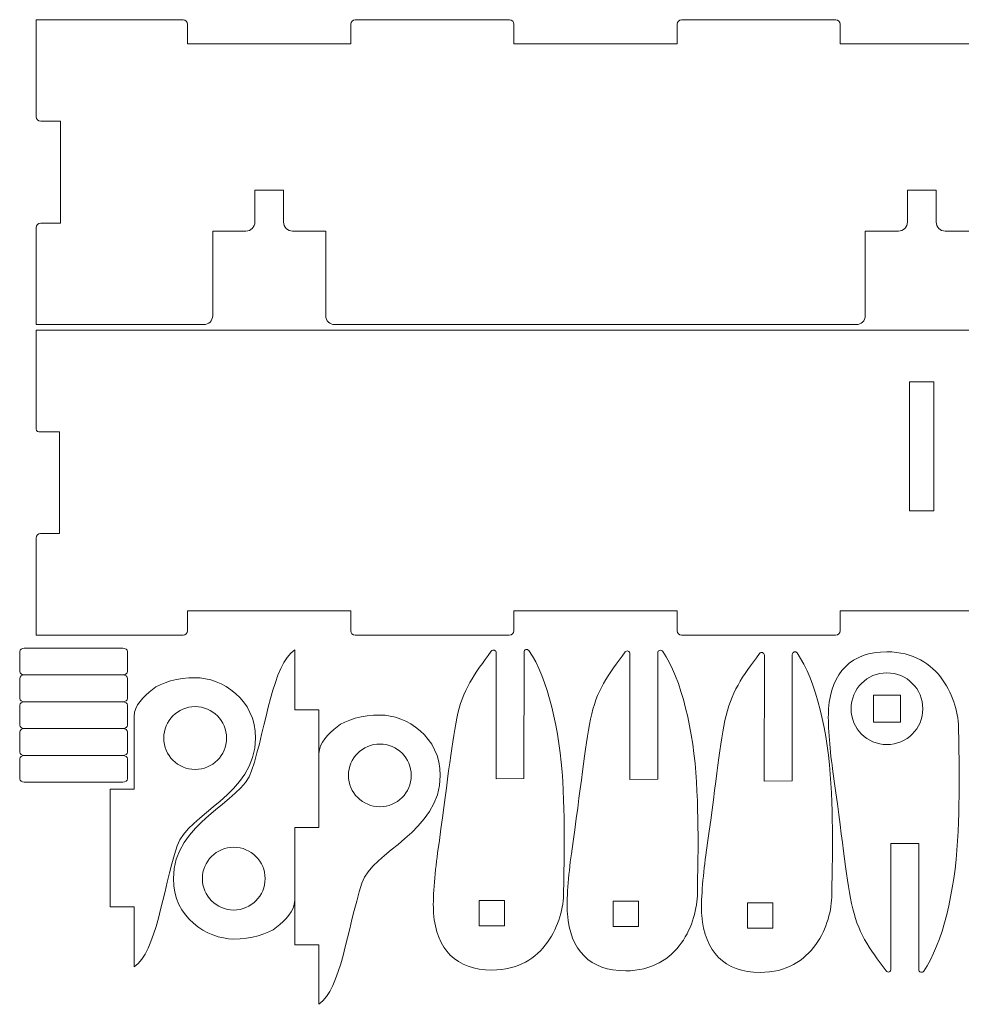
# Model space of a CAD drawing. Header units: millimetres. Extents: x -217 to 217, y -207 to 231.
# Tile 1 of 9: x -217 to -102, y -190 to -71. Entities that reach past the tile are written whole.
import ezdxf

# ---------------------------------------------------------------- set-up
doc = ezdxf.new("R2010")
doc.units = ezdxf.units.MM
doc.header["$MEASUREMENT"] = 0
doc.layers.add('Layer 1', color=7, linetype='Continuous')

msp = doc.modelspace()

# ---------------------------------------------------------------- linework, layer by layer
at = {"layer": 'Layer 1', "color": 250, "lineweight": 9}
for points, knots in [([(-196.6926, -70.6068), (-196.6926, -70.6068), (-214.503, -70.6068), (-214.503, -70.6068), (-214.503, -70.6068), (-214.503, -82.3825), (-214.503, -82.3825)], [0, 0, 0, 0, 0.5, 0.5, 0.5, 1, 1, 1, 1]), ([(-176.3815, -71.1505), (-176.3815, -71.1505), (-176.3815, -73.5426), (-176.3815, -73.5426), (-176.3815, -73.5426), (-196.149, -73.5426), (-196.149, -73.5426), (-196.149, -73.5426), (-196.149, -71.1505), (-196.149, -71.1505)], [0, 0, 0, 0, 0.33333333, 0.33333333, 0.33333333, 0.66666667, 0.66666667, 0.66666667, 1, 1, 1, 1]), ([(-136.8356, -71.1505), (-136.8356, -71.1505), (-136.8356, -73.5426), (-136.8356, -73.5426), (-136.8356, -73.5426), (-156.6031, -73.5426), (-156.6031, -73.5426), (-156.6031, -73.5426), (-156.6031, -71.1505), (-156.6031, -71.1505)], [0, 0, 0, 0, 0.33333333, 0.33333333, 0.33333333, 0.66666667, 0.66666667, 0.66666667, 1, 1, 1, 1]), ([(-97.3006, -71.1505), (-97.3006, -71.1505), (-97.3006, -73.5426), (-97.3006, -73.5426), (-97.3006, -73.5426), (-117.0681, -73.5426), (-117.0681, -73.5426), (-117.0681, -73.5426), (-117.0681, -71.1505), (-117.0681, -71.1505)], [0, 0, 0, 0, 0.33333333, 0.33333333, 0.33333333, 0.66666667, 0.66666667, 0.66666667, 1, 1, 1, 1]), ([(-213.9593, -82.9262), (-213.9593, -82.9262), (-211.5672, -82.9262), (-211.5672, -82.9262), (-211.5672, -82.9262), (-211.5672, -95.2564), (-211.5672, -95.2564), (-211.5672, -95.2564), (-213.9593, -95.2564), (-213.9593, -95.2564)], [0, 0, 0, 0, 0.33333333, 0.33333333, 0.33333333, 0.66666667, 0.66666667, 0.66666667, 1, 1, 1, 1]), ([(-188.0049, -95.1466), (-188.0049, -95.1466), (-188.0049, -91.2658), (-188.0049, -91.2658), (-188.0049, -91.2658), (-184.5255, -91.2658), (-184.5255, -91.2658), (-184.5255, -91.2658), (-184.5255, -95.1466), (-184.5255, -95.1466)], [0, 0, 0, 0, 0.33333333, 0.33333333, 0.33333333, 0.66666667, 0.66666667, 0.66666667, 1, 1, 1, 1]), ([(-108.924, -95.1466), (-108.924, -95.1466), (-108.924, -91.2658), (-108.924, -91.2658), (-108.924, -91.2658), (-105.4446, -91.2658), (-105.4446, -91.2658), (-105.4446, -91.2658), (-105.4446, -95.1466), (-105.4446, -95.1466)], [0, 0, 0, 0, 0.33333333, 0.33333333, 0.33333333, 0.66666667, 0.66666667, 0.66666667, 1, 1, 1, 1]), ([(-214.503, -95.8001), (-214.503, -95.8001), (-214.503, -107.5757), (-214.503, -107.5757), (-214.503, -107.5757), (-194.2027, -107.5757), (-194.2027, -107.5757)], [0, 0, 0, 0, 0.5, 0.5, 0.5, 1, 1, 1, 1]), ([(-193.1153, -106.4884), (-193.1153, -106.4884), (-193.1153, -96.2339), (-193.1153, -96.2339), (-193.1153, -96.2339), (-189.0922, -96.2339), (-189.0922, -96.2339)], [0, 0, 0, 0, 0.5, 0.5, 0.5, 1, 1, 1, 1]), ([(-183.4382, -96.2339), (-183.4382, -96.2339), (-179.4151, -96.2339), (-179.4151, -96.2339), (-179.4151, -96.2339), (-179.4151, -106.4884), (-179.4151, -106.4884)], [0, 0, 0, 0, 0.5, 0.5, 0.5, 1, 1, 1, 1]), ([(-114.0344, -106.4884), (-114.0344, -106.4884), (-114.0344, -96.2339), (-114.0344, -96.2339), (-114.0344, -96.2339), (-110.0113, -96.2339), (-110.0113, -96.2339)], [0, 0, 0, 0, 0.5, 0.5, 0.5, 1, 1, 1, 1]), ([(-104.3573, -96.2339), (-104.3573, -96.2339), (-100.3342, -96.2339), (-100.3342, -96.2339), (-100.3342, -96.2339), (-100.3342, -106.4884), (-100.3342, -106.4884)], [0, 0, 0, 0, 0.5, 0.5, 0.5, 1, 1, 1, 1]), ([(-105.7282, -130.1632), (-105.7282, -130.1632), (-108.6639, -130.1632), (-108.6639, -130.1632), (-108.6639, -130.1632), (-108.6639, -114.5058), (-108.6639, -114.5058), (-108.6639, -114.5058), (-105.7282, -114.5058), (-105.7282, -114.5058), (-105.7282, -114.5058), (-105.7282, -130.1632), (-105.7282, -130.1632)], [0, 0, 0, 0, 0.25, 0.25, 0.25, 0.5, 0.5, 0.5, 0.75, 0.75, 0.75, 1, 1, 1, 1]), ([(-213.971, -120.5653), (-213.971, -120.5653), (-211.6877, -120.5653), (-211.6877, -120.5653), (-211.6877, -120.5653), (-211.6877, -132.8956), (-211.6877, -132.8956), (-211.6877, -132.8956), (-213.971, -132.8956), (-213.971, -132.8956)], [0, 0, 0, 0, 0.33333333, 0.33333333, 0.33333333, 0.66666667, 0.66666667, 0.66666667, 1, 1, 1, 1]), ([(-214.5147, -133.4392), (-214.5147, -133.4392), (-214.5147, -145.2149), (-214.5147, -145.2149), (-214.5147, -145.2149), (-196.7044, -145.2172), (-196.7044, -145.2172)], [0, 0, 0, 0, 0.5, 0.5, 0.5, 1, 1, 1, 1]), ([(-196.1607, -144.6735), (-196.1607, -144.6735), (-196.1607, -142.2814), (-196.1607, -142.2814), (-196.1607, -142.2814), (-176.3932, -142.2814), (-176.3932, -142.2814), (-176.3932, -142.2814), (-176.3932, -144.6735), (-176.3932, -144.6735)], [0, 0, 0, 0, 0.33333333, 0.33333333, 0.33333333, 0.66666667, 0.66666667, 0.66666667, 1, 1, 1, 1]), ([(-156.6257, -144.6735), (-156.6257, -144.6735), (-156.6257, -142.2814), (-156.6257, -142.2814), (-156.6257, -142.2814), (-136.8473, -142.2814), (-136.8473, -142.2814), (-136.8473, -142.2814), (-136.8473, -144.6735), (-136.8473, -144.6735)], [0, 0, 0, 0, 0.33333333, 0.33333333, 0.33333333, 0.66666667, 0.66666667, 0.66666667, 1, 1, 1, 1]), ([(-117.0798, -144.6735), (-117.0798, -144.6735), (-117.0798, -142.2814), (-117.0798, -142.2814), (-117.0798, -142.2814), (-97.3123, -142.2814), (-97.3123, -142.2814), (-97.3123, -142.2814), (-97.3123, -144.6735), (-97.3123, -144.6735)], [0, 0, 0, 0, 0.33333333, 0.33333333, 0.33333333, 0.66666667, 0.66666667, 0.66666667, 1, 1, 1, 1]), ([(-183.1759, -146.9817), (-185.8505, -148.8479), (-186.5612, -155.9884), (-188.3913, -161.6836), (-189.6142, -165.4891), (-197.8822, -167.9279), (-197.8822, -174.7316), (-197.8822, -179.4063), (-193.8282, -182.0501), (-190.5636, -182.0501), (-188.5213, -182.0501), (-186.3954, -181.4563), (-185.3694, -180.6285), (-184.3111, -179.7746), (-183.1759, -178.7114), (-183.1759, -177.3516)], [0, 0, 0, 0, 0.2, 0.2, 0.2, 0.4, 0.4, 0.4, 0.6, 0.6, 0.6, 0.8, 0.8, 0.8, 1, 1, 1, 1]), ([(-183.1759, -177.3516), (-183.1759, -177.3516), (-183.1759, -172.7447), (-183.1759, -172.7447), (-183.1759, -172.7447), (-183.1759, -168.5284), (-183.1759, -168.5284), (-183.1759, -168.5284), (-180.2401, -168.5284), (-180.2401, -168.5284), (-180.2401, -168.5284), (-180.2401, -154.2845), (-180.2401, -154.2845), (-180.2401, -154.2845), (-183.1421, -154.2845), (-183.1421, -154.2845), (-183.1421, -154.2845), (-183.1759, -154.2845), (-183.1759, -154.2845), (-183.1759, -154.2845), (-183.1759, -146.9817), (-183.1759, -146.9817)], [0, 0, 0, 0, 0.14285714, 0.14285714, 0.14285714, 0.28571429, 0.28571429, 0.28571429, 0.42857143, 0.42857143, 0.42857143, 0.57142857, 0.57142857, 0.57142857, 0.71428571, 0.71428571, 0.71428571, 0.85714286, 0.85714286, 0.85714286, 1, 1, 1, 1]), ([(-154.7962, -147.0914), (-152.4988, -150.3758), (-151.0396, -156.8592), (-150.6985, -162.9177), (-150.3574, -168.976), (-150.5912, -174.6445), (-150.5925, -176.369), (-150.5925, -176.369), (-150.5925, -176.369), (-150.5925, -176.369), (-150.5925, -176.369), (-150.5925, -176.369), (-150.5925, -176.369), (-150.594, -178.1705), (-151.1678, -180.5346), (-152.5405, -182.4477), (-153.9133, -184.3609), (-156.0849, -185.8229), (-159.2817, -185.8204), (-161.4562, -185.8185), (-163.1373, -185.1854), (-164.3173, -184.0063), (-165.4973, -182.8273), (-166.1761, -181.1022), (-166.3466, -178.9168), (-166.4095, -178.1074), (-166.3804, -176.9375), (-166.2889, -175.6422), (-166.1973, -174.3471), (-166.0432, -172.9265), (-165.8565, -171.6157), (-164.6938, -163.4529), (-164.2285, -158.6918), (-163.5414, -155.2918), (-162.8543, -151.892), (-161.4015, -149.8864), (-159.3493, -147.1655), (-159.3065, -147.1084), (-159.249, -147.0686), (-159.1859, -147.0491), (-159.1231, -147.0298), (-159.0528, -147.03), (-158.9853, -147.0523), (-158.9178, -147.0747), (-158.8617, -147.117), (-158.8231, -147.1706), (-158.7847, -147.2241), (-158.7624, -147.2911), (-158.7625, -147.3619)], [0, 0, 0, 0, 0.0625, 0.0625, 0.0625, 0.125, 0.125, 0.125, 0.1875, 0.1875, 0.1875, 0.25, 0.25, 0.25, 0.3125, 0.3125, 0.3125, 0.375, 0.375, 0.375, 0.4375, 0.4375, 0.4375, 0.5, 0.5, 0.5, 0.5625, 0.5625, 0.5625, 0.625, 0.625, 0.625, 0.6875, 0.6875, 0.6875, 0.75, 0.75, 0.75, 0.8125, 0.8125, 0.8125, 0.875, 0.875, 0.875, 0.9375, 0.9375, 0.9375, 1, 1, 1, 1]), ([(-158.7625, -147.3619), (-158.7625, -147.3619), (-158.7747, -162.6385), (-158.7747, -162.6385), (-158.7747, -162.6385), (-155.4019, -162.5731), (-155.4019, -162.5731), (-155.4019, -162.5731), (-155.3896, -147.2782), (-155.3896, -147.2782)], [0, 0, 0, 0, 0.33333333, 0.33333333, 0.33333333, 0.66666667, 0.66666667, 0.66666667, 1, 1, 1, 1]), ([(-155.3896, -147.2782), (-155.3896, -147.2059), (-155.3667, -147.1386), (-155.3272, -147.0848), (-155.2877, -147.0308), (-155.2299, -146.9887), (-155.1612, -146.9672), (-155.0926, -146.9457), (-155.0216, -146.947), (-154.958, -146.9685), (-154.8945, -146.9902), (-154.8371, -147.0328), (-154.7962, -147.0914)], [0, 0, 0, 0, 0.25, 0.25, 0.25, 0.5, 0.5, 0.5, 0.75, 0.75, 0.75, 1, 1, 1, 1]), ([(-138.5825, -147.1832), (-136.2851, -150.4675), (-134.8259, -156.951), (-134.4848, -163.0095), (-134.1437, -169.0678), (-134.3775, -174.7362), (-134.3788, -176.4607), (-134.3788, -176.4607), (-134.3788, -176.4607), (-134.3788, -176.4607), (-134.3788, -176.4607), (-134.3788, -176.4607), (-134.3788, -176.4607), (-134.3803, -178.2623), (-134.9541, -180.6264), (-136.3268, -182.5395), (-137.6996, -184.4526), (-139.8712, -185.9147), (-143.068, -185.9122), (-145.2425, -185.9103), (-146.9236, -185.2772), (-148.1036, -184.0981), (-149.2836, -182.9191), (-149.9624, -181.1939), (-150.1329, -179.0085), (-150.1958, -178.1991), (-150.1667, -177.0293), (-150.0752, -175.734), (-149.9836, -174.4388), (-149.8295, -173.0183), (-149.6428, -171.7075), (-148.4801, -163.5446), (-148.0148, -158.7836), (-147.3277, -155.3835), (-146.6406, -151.9838), (-145.1878, -149.9781), (-143.1356, -147.2572), (-143.0928, -147.2001), (-143.0353, -147.1603), (-142.9722, -147.1409), (-142.9094, -147.1215), (-142.8391, -147.1217), (-142.7716, -147.144), (-142.7041, -147.1664), (-142.648, -147.2087), (-142.6094, -147.2623), (-142.571, -147.3158), (-142.5487, -147.3829), (-142.5488, -147.4537)], [0, 0, 0, 0, 0.0625, 0.0625, 0.0625, 0.125, 0.125, 0.125, 0.1875, 0.1875, 0.1875, 0.25, 0.25, 0.25, 0.3125, 0.3125, 0.3125, 0.375, 0.375, 0.375, 0.4375, 0.4375, 0.4375, 0.5, 0.5, 0.5, 0.5625, 0.5625, 0.5625, 0.625, 0.625, 0.625, 0.6875, 0.6875, 0.6875, 0.75, 0.75, 0.75, 0.8125, 0.8125, 0.8125, 0.875, 0.875, 0.875, 0.9375, 0.9375, 0.9375, 1, 1, 1, 1]), ([(-142.5488, -147.4537), (-142.5488, -147.4537), (-142.561, -162.7302), (-142.561, -162.7302), (-142.561, -162.7302), (-139.1882, -162.6649), (-139.1882, -162.6649), (-139.1882, -162.6649), (-139.1759, -147.37), (-139.1759, -147.37)], [0, 0, 0, 0, 0.33333333, 0.33333333, 0.33333333, 0.66666667, 0.66666667, 0.66666667, 1, 1, 1, 1]), ([(-139.1759, -147.37), (-139.1759, -147.2977), (-139.153, -147.2304), (-139.1135, -147.1765), (-139.074, -147.1226), (-139.0162, -147.0804), (-138.9475, -147.059), (-138.8789, -147.0375), (-138.8079, -147.0388), (-138.7443, -147.0603), (-138.6808, -147.0819), (-138.6233, -147.1246), (-138.5825, -147.1832)], [0, 0, 0, 0, 0.25, 0.25, 0.25, 0.5, 0.5, 0.5, 0.75, 0.75, 0.75, 1, 1, 1, 1]), ([(-122.2937, -147.3774), (-119.9963, -150.6617), (-118.5371, -157.1452), (-118.1961, -163.2037), (-117.855, -169.262), (-118.0887, -174.9304), (-118.09, -176.6549), (-118.09, -176.6549), (-118.09, -176.6549), (-118.09, -176.6549), (-118.09, -176.6549), (-118.09, -176.6549), (-118.09, -176.6549), (-118.0916, -178.4565), (-118.6653, -180.8206), (-120.0381, -182.7337), (-121.4108, -184.6468), (-123.5824, -186.1089), (-126.7793, -186.1064), (-128.9538, -186.1045), (-130.6349, -185.4714), (-131.8149, -184.2923), (-132.9948, -183.1133), (-133.6736, -181.3881), (-133.8441, -179.2027), (-133.9071, -178.3933), (-133.8779, -177.2235), (-133.7865, -175.9282), (-133.6948, -174.633), (-133.5408, -173.2125), (-133.3541, -171.9017), (-132.1914, -163.7388), (-131.726, -158.9778), (-131.039, -155.5777), (-130.3519, -152.178), (-128.8991, -150.1723), (-126.8469, -147.4514), (-126.8041, -147.3943), (-126.7465, -147.3545), (-126.6835, -147.3351), (-126.6206, -147.3157), (-126.5504, -147.3159), (-126.4829, -147.3382), (-126.4153, -147.3606), (-126.3592, -147.4029), (-126.3206, -147.4565), (-126.2822, -147.51), (-126.26, -147.5771), (-126.2601, -147.6479)], [0, 0, 0, 0, 0.0625, 0.0625, 0.0625, 0.125, 0.125, 0.125, 0.1875, 0.1875, 0.1875, 0.25, 0.25, 0.25, 0.3125, 0.3125, 0.3125, 0.375, 0.375, 0.375, 0.4375, 0.4375, 0.4375, 0.5, 0.5, 0.5, 0.5625, 0.5625, 0.5625, 0.625, 0.625, 0.625, 0.6875, 0.6875, 0.6875, 0.75, 0.75, 0.75, 0.8125, 0.8125, 0.8125, 0.875, 0.875, 0.875, 0.9375, 0.9375, 0.9375, 1, 1, 1, 1]), ([(-126.2601, -147.6479), (-126.2601, -147.6479), (-126.2722, -162.9244), (-126.2722, -162.9244), (-126.2722, -162.9244), (-122.8995, -162.8591), (-122.8995, -162.8591), (-122.8995, -162.8591), (-122.8872, -147.5642), (-122.8872, -147.5642)], [0, 0, 0, 0, 0.33333333, 0.33333333, 0.33333333, 0.66666667, 0.66666667, 0.66666667, 1, 1, 1, 1]), ([(-122.8872, -147.5642), (-122.8872, -147.4919), (-122.8643, -147.4246), (-122.8248, -147.3707), (-122.7853, -147.3168), (-122.7275, -147.2746), (-122.6587, -147.2532), (-122.5901, -147.2317), (-122.5191, -147.233), (-122.4555, -147.2545), (-122.392, -147.2761), (-122.3346, -147.3188), (-122.2937, -147.3774)], [0, 0, 0, 0, 0.25, 0.25, 0.25, 0.5, 0.5, 0.5, 0.75, 0.75, 0.75, 1, 1, 1, 1]), ([(-106.9558, -185.935), (-104.6562, -182.6525), (-103.1904, -176.2041), (-102.8444, -170.146), (-102.4984, -164.0879), (-102.7276, -158.4193), (-102.7276, -156.6947), (-102.7276, -154.8932), (-103.2995, -152.5287), (-104.6707, -150.6144), (-106.042, -148.7002), (-108.2124, -147.2365), (-111.4091, -147.2365), (-113.5837, -147.2365), (-115.2653, -147.8683), (-116.4462, -149.0464), (-117.6271, -150.2245), (-118.3074, -151.949), (-118.4795, -154.1343), (-118.5432, -154.9437), (-118.515, -156.1136), (-118.4245, -157.4089), (-118.334, -158.7041), (-118.181, -160.1248), (-117.9954, -161.4358), (-116.8393, -169.5996), (-116.3776, -174.3611), (-115.6934, -177.7615), (-115.0091, -181.1618), (-113.5568, -183.2027), (-111.5068, -185.9253), (-111.464, -185.9824), (-111.4064, -186.0224), (-111.3435, -186.0418), (-111.2807, -186.061), (-111.2102, -186.0609), (-111.1429, -186.0387), (-111.0755, -186.0165), (-111.019, -185.974), (-110.9806, -185.9206), (-110.9422, -185.8671), (-110.9198, -185.8007), (-110.9198, -185.7293)], [0, 0, 0, 0, 0.07142857, 0.07142857, 0.07142857, 0.14285714, 0.14285714, 0.14285714, 0.21428571, 0.21428571, 0.21428571, 0.28571429, 0.28571429, 0.28571429, 0.35714286, 0.35714286, 0.35714286, 0.42857143, 0.42857143, 0.42857143, 0.5, 0.5, 0.5, 0.57142857, 0.57142857, 0.57142857, 0.64285714, 0.64285714, 0.64285714, 0.71428571, 0.71428571, 0.71428571, 0.78571429, 0.78571429, 0.78571429, 0.85714286, 0.85714286, 0.85714286, 0.92857143, 0.92857143, 0.92857143, 1, 1, 1, 1]), ([(-202.6205, -185.4379), (-199.9459, -183.5717), (-199.2352, -176.4311), (-197.4052, -170.736), (-196.1822, -166.9305), (-187.9142, -164.4917), (-187.9142, -157.688), (-187.9142, -153.0133), (-191.9682, -150.3695), (-195.2328, -150.3695), (-197.2751, -150.3695), (-199.401, -150.9632), (-200.427, -151.791), (-201.4853, -152.645), (-202.6205, -153.7082), (-202.6205, -155.068)], [0, 0, 0, 0, 0.2, 0.2, 0.2, 0.4, 0.4, 0.4, 0.6, 0.6, 0.6, 0.8, 0.8, 0.8, 1, 1, 1, 1]), ([(-111.4091, -149.785), (-112.6102, -149.785), (-113.6975, -150.2718), (-114.4846, -151.0589), (-115.2716, -151.8459), (-115.7584, -152.9333), (-115.7584, -154.1343), (-115.7584, -155.3354), (-115.2716, -156.4228), (-114.4846, -157.2098), (-113.6976, -157.9968), (-112.6102, -158.4836), (-111.4091, -158.4836), (-110.208, -158.4836), (-109.1206, -157.9968), (-108.3336, -157.2098), (-107.5466, -156.4228), (-107.0598, -155.3354), (-107.0598, -154.1343), (-107.0598, -152.9333), (-107.5466, -151.8459), (-108.3336, -151.0589), (-109.1207, -150.2718), (-110.208, -149.785), (-111.4091, -149.785)], [0, 0, 0, 0, 0.125, 0.125, 0.125, 0.25, 0.25, 0.25, 0.375, 0.375, 0.375, 0.5, 0.5, 0.5, 0.625, 0.625, 0.625, 0.75, 0.75, 0.75, 0.875, 0.875, 0.875, 1, 1, 1, 1]), ([(-113.0401, -152.5033), (-113.0401, -152.5033), (-111.4091, -152.5033), (-111.4091, -152.5033), (-111.4091, -152.5033), (-109.7781, -152.5033), (-109.7781, -152.5033), (-109.7781, -152.5033), (-109.7781, -154.1343), (-109.7781, -154.1343), (-109.7781, -154.1343), (-109.7781, -155.7653), (-109.7781, -155.7653), (-109.7781, -155.7653), (-111.4091, -155.7653), (-111.4091, -155.7653), (-111.4091, -155.7653), (-113.0401, -155.7653), (-113.0401, -155.7653), (-113.0401, -155.7653), (-113.0401, -154.1343), (-113.0401, -154.1343), (-113.0401, -154.1343), (-113.0401, -152.5033), (-113.0401, -152.5033)], [0, 0, 0, 0, 0.125, 0.125, 0.125, 0.25, 0.25, 0.25, 0.375, 0.375, 0.375, 0.5, 0.5, 0.5, 0.625, 0.625, 0.625, 0.75, 0.75, 0.75, 0.875, 0.875, 0.875, 1, 1, 1, 1]), ([(-195.2328, -161.4936), (-196.2837, -161.4936), (-197.2352, -161.0677), (-197.9238, -160.379), (-198.6124, -159.6904), (-199.0384, -158.7389), (-199.0384, -157.688), (-199.0384, -156.6371), (-198.6124, -155.6856), (-197.9238, -154.997), (-197.2352, -154.3084), (-196.2837, -153.8824), (-195.2328, -153.8824), (-194.1819, -153.8824), (-193.2304, -154.3084), (-192.5418, -154.997), (-191.8531, -155.6856), (-191.4272, -156.6371), (-191.4272, -157.688), (-191.4272, -158.7389), (-191.8531, -159.6903), (-192.5418, -160.379), (-193.2305, -161.0677), (-194.1819, -161.4936), (-195.2328, -161.4936)], [0, 0, 0, 0, 0.125, 0.125, 0.125, 0.25, 0.25, 0.25, 0.375, 0.375, 0.375, 0.5, 0.5, 0.5, 0.625, 0.625, 0.625, 0.75, 0.75, 0.75, 0.875, 0.875, 0.875, 1, 1, 1, 1]), ([(-202.6205, -155.068), (-202.6205, -155.068), (-202.6205, -159.6749), (-202.6205, -159.6749), (-202.6205, -159.6749), (-202.6205, -163.8912), (-202.6205, -163.8912), (-202.6205, -163.8912), (-205.5563, -163.8912), (-205.5563, -163.8912), (-205.5563, -163.8912), (-205.5563, -178.1351), (-205.5563, -178.1351), (-205.5563, -178.1351), (-202.6543, -178.1351), (-202.6543, -178.1351), (-202.6543, -178.1351), (-202.6205, -178.1351), (-202.6205, -178.1351), (-202.6205, -178.1351), (-202.6205, -185.4379), (-202.6205, -185.4379)], [0, 0, 0, 0, 0.14285714, 0.14285714, 0.14285714, 0.28571429, 0.28571429, 0.28571429, 0.42857143, 0.42857143, 0.42857143, 0.57142857, 0.57142857, 0.57142857, 0.71428571, 0.71428571, 0.71428571, 0.85714286, 0.85714286, 0.85714286, 1, 1, 1, 1]), ([(-180.2401, -189.9663), (-177.5656, -188.1002), (-176.8549, -180.9596), (-175.0248, -175.2645), (-173.8019, -171.4589), (-165.5339, -169.0202), (-165.5339, -162.2165), (-165.5339, -157.5418), (-169.5879, -154.8979), (-172.8524, -154.8979), (-174.8948, -154.8979), (-177.0207, -155.4917), (-178.0467, -156.3195), (-179.105, -157.1735), (-180.2401, -158.2367), (-180.2401, -159.5965)], [0, 0, 0, 0, 0.2, 0.2, 0.2, 0.4, 0.4, 0.4, 0.6, 0.6, 0.6, 0.8, 0.8, 0.8, 1, 1, 1, 1]), ([(-172.8524, -166.0221), (-173.9033, -166.0221), (-174.8549, -165.5962), (-175.5435, -164.9075), (-176.2321, -164.2189), (-176.6581, -163.2674), (-176.6581, -162.2165), (-176.6581, -161.1656), (-176.2321, -160.2141), (-175.5435, -159.5255), (-174.8549, -158.8369), (-173.9033, -158.4109), (-172.8524, -158.4109), (-171.8016, -158.4109), (-170.85, -158.8369), (-170.1614, -159.5255), (-169.4727, -160.2141), (-169.0468, -161.1656), (-169.0468, -162.2165), (-169.0468, -163.2674), (-169.4727, -164.2188), (-170.1614, -164.9075), (-170.8501, -165.5962), (-171.8016, -166.0221), (-172.8524, -166.0221)], [0, 0, 0, 0, 0.125, 0.125, 0.125, 0.25, 0.25, 0.25, 0.375, 0.375, 0.375, 0.5, 0.5, 0.5, 0.625, 0.625, 0.625, 0.75, 0.75, 0.75, 0.875, 0.875, 0.875, 1, 1, 1, 1]), ([(-180.2401, -159.5965), (-180.2401, -159.5965), (-180.2401, -164.2033), (-180.2401, -164.2033), (-180.2401, -164.2033), (-180.2401, -168.5284), (-180.2401, -168.5284), (-180.2401, -168.5284), (-183.1759, -168.5284), (-183.1759, -168.5284), (-183.1759, -168.5284), (-183.1759, -182.7723), (-183.1759, -182.7723), (-183.1759, -182.7723), (-180.2401, -182.7723), (-180.2401, -182.7723), (-180.2401, -182.7723), (-180.2401, -189.9663), (-180.2401, -189.9663)], [0, 0, 0, 0, 0.16666667, 0.16666667, 0.16666667, 0.33333333, 0.33333333, 0.33333333, 0.5, 0.5, 0.5, 0.66666667, 0.66666667, 0.66666667, 0.83333333, 0.83333333, 0.83333333, 1, 1, 1, 1]), ([(-110.9198, -185.7293), (-110.9198, -185.7293), (-110.9198, -170.4527), (-110.9198, -170.4527), (-110.9198, -170.4527), (-107.5491, -170.4527), (-107.5491, -170.4527), (-107.5491, -170.4527), (-107.5491, -185.7476), (-107.5491, -185.7476)], [0, 0, 0, 0, 0.33333333, 0.33333333, 0.33333333, 0.66666667, 0.66666667, 0.66666667, 1, 1, 1, 1]), ([(-190.5636, -170.9259), (-189.5127, -170.9259), (-188.5612, -171.3518), (-187.8726, -172.0405), (-187.184, -172.7291), (-186.758, -173.6807), (-186.758, -174.7316), (-186.758, -175.7825), (-187.184, -176.734), (-187.8726, -177.4226), (-188.5612, -178.1112), (-189.5127, -178.5372), (-190.5636, -178.5372), (-191.6145, -178.5372), (-192.566, -178.1112), (-193.2546, -177.4226), (-193.9433, -176.734), (-194.3692, -175.7825), (-194.3692, -174.7316), (-194.3692, -173.6807), (-193.9433, -172.7293), (-193.2546, -172.0405), (-192.5659, -171.3518), (-191.6145, -170.9259), (-190.5636, -170.9259)], [0, 0, 0, 0, 0.125, 0.125, 0.125, 0.25, 0.25, 0.25, 0.375, 0.375, 0.375, 0.5, 0.5, 0.5, 0.625, 0.625, 0.625, 0.75, 0.75, 0.75, 0.875, 0.875, 0.875, 1, 1, 1, 1]), ([(-160.8126, -177.3835), (-160.8126, -177.3835), (-160.814, -178.9211), (-160.814, -178.9211), (-160.814, -178.9211), (-160.815, -180.459), (-160.815, -180.459), (-160.815, -180.459), (-159.2773, -180.4603), (-159.2773, -180.4603), (-159.2773, -180.4603), (-157.7395, -180.4614), (-157.7395, -180.4614), (-157.7395, -180.4614), (-157.7382, -178.9238), (-157.7382, -178.9238), (-157.7382, -178.9238), (-157.7372, -177.3859), (-157.7372, -177.3859), (-157.7372, -177.3859), (-159.2747, -177.3846), (-159.2747, -177.3846), (-159.2747, -177.3846), (-160.8126, -177.3835), (-160.8126, -177.3835)], [0, 0, 0, 0, 0.125, 0.125, 0.125, 0.25, 0.25, 0.25, 0.375, 0.375, 0.375, 0.5, 0.5, 0.5, 0.625, 0.625, 0.625, 0.75, 0.75, 0.75, 0.875, 0.875, 0.875, 1, 1, 1, 1]), ([(-144.5989, -177.4753), (-144.5989, -177.4753), (-144.6002, -179.0129), (-144.6002, -179.0129), (-144.6002, -179.0129), (-144.6013, -180.5508), (-144.6013, -180.5508), (-144.6013, -180.5508), (-143.0636, -180.5521), (-143.0636, -180.5521), (-143.0636, -180.5521), (-141.5258, -180.5532), (-141.5258, -180.5532), (-141.5258, -180.5532), (-141.5245, -179.0156), (-141.5245, -179.0156), (-141.5245, -179.0156), (-141.5235, -177.4777), (-141.5235, -177.4777), (-141.5235, -177.4777), (-143.061, -177.4764), (-143.061, -177.4764), (-143.061, -177.4764), (-144.5989, -177.4753), (-144.5989, -177.4753)], [0, 0, 0, 0, 0.125, 0.125, 0.125, 0.25, 0.25, 0.25, 0.375, 0.375, 0.375, 0.5, 0.5, 0.5, 0.625, 0.625, 0.625, 0.75, 0.75, 0.75, 0.875, 0.875, 0.875, 1, 1, 1, 1]), ([(-128.3102, -177.6695), (-128.3102, -177.6695), (-128.3115, -179.2071), (-128.3115, -179.2071), (-128.3115, -179.2071), (-128.3126, -180.745), (-128.3126, -180.745), (-128.3126, -180.745), (-126.7749, -180.7463), (-126.7749, -180.7463), (-126.7749, -180.7463), (-125.2371, -180.7474), (-125.2371, -180.7474), (-125.2371, -180.7474), (-125.2358, -179.2098), (-125.2358, -179.2098), (-125.2358, -179.2098), (-125.2347, -177.6719), (-125.2347, -177.6719), (-125.2347, -177.6719), (-126.7723, -177.6706), (-126.7723, -177.6706), (-126.7723, -177.6706), (-128.3102, -177.6695), (-128.3102, -177.6695)], [0, 0, 0, 0, 0.125, 0.125, 0.125, 0.25, 0.25, 0.25, 0.375, 0.375, 0.375, 0.5, 0.5, 0.5, 0.625, 0.625, 0.625, 0.75, 0.75, 0.75, 0.875, 0.875, 0.875, 1, 1, 1, 1]), ([(-107.5491, -185.7476), (-107.5491, -185.8192), (-107.5262, -185.8874), (-107.4868, -185.9412), (-107.4476, -185.995), (-107.3899, -186.0371), (-107.321, -186.0588), (-107.2521, -186.0806), (-107.1814, -186.0792), (-107.1178, -186.0576), (-107.0542, -186.0361), (-106.9966, -185.9933), (-106.9558, -185.935)], [0, 0, 0, 0, 0.25, 0.25, 0.25, 0.5, 0.5, 0.5, 0.75, 0.75, 0.75, 1, 1, 1, 1])]:
    msp.add_open_spline(points, degree=3, knots=knots, dxfattribs=at)
for points in [[(-196.149, -71.1505), (-196.149, -70.851), (-196.3951, -70.6068), (-196.6926, -70.6068)], [(-175.8378, -70.6068), (-176.1358, -70.6068), (-176.3815, -70.8524), (-176.3815, -71.1505)], [(-157.1467, -70.6068), (-157.1467, -70.6068), (-175.8378, -70.6068), (-175.8378, -70.6068)], [(-156.6031, -71.1505), (-156.6031, -70.851), (-156.8487, -70.6068), (-157.1467, -70.6068)], [(-136.2919, -70.6068), (-136.5899, -70.6068), (-136.8356, -70.8524), (-136.8356, -71.1505)], [(-117.6117, -70.6068), (-117.6117, -70.6068), (-136.2919, -70.6068), (-136.2919, -70.6068)], [(-117.0681, -71.1505), (-117.0681, -70.851), (-117.3137, -70.6068), (-117.6117, -70.6068)], [(-214.503, -82.3825), (-214.503, -82.6789), (-214.2587, -82.9262), (-213.9593, -82.9262)], [(-213.9593, -95.2564), (-214.2557, -95.2564), (-214.503, -95.5036), (-214.503, -95.8001)], [(-189.0922, -96.2339), (-188.4934, -96.2339), (-188.0049, -95.7455), (-188.0049, -95.1466)], [(-184.5255, -95.1466), (-184.5255, -95.7449), (-184.0371, -96.2339), (-183.4382, -96.2339)], [(-110.0113, -96.2339), (-109.4125, -96.2339), (-108.924, -95.7455), (-108.924, -95.1466)], [(-105.4446, -95.1466), (-105.4446, -95.7449), (-104.9562, -96.2339), (-104.3573, -96.2339)], [(-194.2027, -107.5757), (-193.6038, -107.5757), (-193.1153, -107.0873), (-193.1153, -106.4884)], [(-179.4151, -106.4884), (-179.4151, -107.0873), (-178.9267, -107.5757), (-178.3278, -107.5757)], [(-115.1218, -107.5757), (-114.5229, -107.5757), (-114.0344, -107.0873), (-114.0344, -106.4884)], [(-214.5147, -108.246), (-214.5147, -108.246), (-214.5147, -120.2465), (-214.5147, -120.2465)], [(0.1226, -108.2483), (-72.3656, -108.2483), (-142.0266, -108.246), (-214.5147, -108.246)], [(-178.3278, -107.5757), (-178.3278, -107.5757), (-115.1218, -107.5757), (-115.1218, -107.5757)], [(-214.5147, -120.2465), (-214.5147, -120.5418), (-214.2705, -120.5653), (-213.971, -120.5653)], [(-213.971, -132.8956), (-214.2665, -132.8956), (-214.5147, -133.1438), (-214.5147, -133.4392)], [(-196.7044, -145.2172), (-196.4049, -145.2172), (-196.1607, -144.973), (-196.1607, -144.6735)], [(-176.3932, -144.6735), (-176.3932, -144.9716), (-176.149, -145.2172), (-175.8495, -145.2172)], [(-175.8495, -145.2172), (-175.8495, -145.2172), (-157.1694, -145.2172), (-157.1694, -145.2172)], [(-157.1694, -145.2172), (-156.8699, -145.2172), (-156.6257, -144.973), (-156.6257, -144.6735)], [(-136.8473, -144.6735), (-136.8473, -144.9716), (-136.6031, -145.2172), (-136.3037, -145.2172)], [(-136.3037, -145.2172), (-136.3037, -145.2172), (-117.6235, -145.2172), (-117.6235, -145.2172)], [(-117.6235, -145.2172), (-117.324, -145.2172), (-117.0798, -144.973), (-117.0798, -144.6735)], [(-216.5003, -147.1992), (-216.5003, -146.9757), (-216.2556, -146.7928), (-215.9566, -146.7928)], [(-215.9566, -146.7928), (-215.9566, -146.7928), (-203.9961, -146.7928), (-203.9961, -146.7928)], [(-203.9961, -146.7928), (-203.697, -146.7928), (-203.4524, -146.9757), (-203.4524, -147.1992)], [(-216.5003, -149.6375), (-216.5003, -149.6375), (-216.5003, -147.1992), (-216.5003, -147.1992)], [(-203.4524, -147.1992), (-203.4524, -147.1992), (-203.4524, -149.6375), (-203.4524, -149.6375)], [(-215.9566, -150.0439), (-216.2556, -150.0439), (-216.5003, -149.861), (-216.5003, -149.6375)], [(-216.5003, -150.4503), (-216.5003, -150.2268), (-216.2556, -150.0439), (-215.9566, -150.0439)], [(-203.9961, -150.0439), (-203.9961, -150.0439), (-215.9566, -150.0439), (-215.9566, -150.0439)], [(-203.4524, -149.6375), (-203.4524, -149.861), (-203.697, -150.0439), (-203.9961, -150.0439)], [(-203.9961, -150.0439), (-203.697, -150.0439), (-203.4524, -150.2268), (-203.4524, -150.4503)], [(-216.5003, -152.8886), (-216.5003, -152.8886), (-216.5003, -150.4503), (-216.5003, -150.4503)], [(-203.4524, -150.4503), (-203.4524, -150.4503), (-203.4524, -152.8886), (-203.4524, -152.8886)], [(-215.9566, -153.295), (-216.2556, -153.295), (-216.5003, -153.1121), (-216.5003, -152.8886)], [(-216.5003, -153.7014), (-216.5003, -153.4779), (-216.2556, -153.295), (-215.9566, -153.295)], [(-216.5003, -156.1397), (-216.5003, -156.1397), (-216.5003, -153.7014), (-216.5003, -153.7014)], [(-203.9961, -153.295), (-203.9961, -153.295), (-215.9566, -153.295), (-215.9566, -153.295)], [(-203.4524, -152.8886), (-203.4524, -153.1121), (-203.697, -153.295), (-203.9961, -153.295)], [(-203.9961, -153.295), (-203.697, -153.295), (-203.4524, -153.4779), (-203.4524, -153.7014)], [(-203.4524, -153.7014), (-203.4524, -153.7014), (-203.4524, -156.1397), (-203.4524, -156.1397)], [(-215.9566, -156.5461), (-216.2556, -156.5461), (-216.5003, -156.3632), (-216.5003, -156.1397)], [(-203.4524, -156.1397), (-203.4524, -156.3632), (-203.697, -156.5461), (-203.9961, -156.5461)], [(-216.5003, -156.9525), (-216.5003, -156.729), (-216.2556, -156.5461), (-215.9566, -156.5461)], [(-216.5003, -159.3908), (-216.5003, -159.3908), (-216.5003, -156.9525), (-216.5003, -156.9525)], [(-203.9961, -156.5461), (-203.9961, -156.5461), (-215.9566, -156.5461), (-215.9566, -156.5461)], [(-203.9961, -156.5461), (-203.697, -156.5461), (-203.4524, -156.729), (-203.4524, -156.9525)], [(-203.4524, -156.9525), (-203.4524, -156.9525), (-203.4524, -159.3908), (-203.4524, -159.3908)], [(-215.9566, -159.7972), (-216.2556, -159.7972), (-216.5003, -159.6143), (-216.5003, -159.3908)], [(-216.5003, -160.2036), (-216.5003, -159.9801), (-216.2556, -159.7972), (-215.9566, -159.7972)], [(-203.9961, -159.7972), (-203.9961, -159.7972), (-215.9566, -159.7972), (-215.9566, -159.7972)], [(-203.4524, -159.3908), (-203.4524, -159.6143), (-203.697, -159.7972), (-203.9961, -159.7972)], [(-203.9961, -159.7972), (-203.697, -159.7972), (-203.4524, -159.9801), (-203.4524, -160.2036)], [(-216.5003, -162.6419), (-216.5003, -162.6419), (-216.5003, -160.2036), (-216.5003, -160.2036)], [(-203.4524, -160.2036), (-203.4524, -160.2036), (-203.4524, -162.6419), (-203.4524, -162.6419)], [(-215.9566, -163.0483), (-216.2556, -163.0483), (-216.5003, -162.8654), (-216.5003, -162.6419)], [(-203.9961, -163.0483), (-203.9961, -163.0483), (-215.9566, -163.0483), (-215.9566, -163.0483)], [(-203.4524, -162.6419), (-203.4524, -162.8654), (-203.697, -163.0483), (-203.9961, -163.0483)]]:
    msp.add_open_spline(points, degree=3, dxfattribs=at)

doc.saveas('drawing.dxf')
